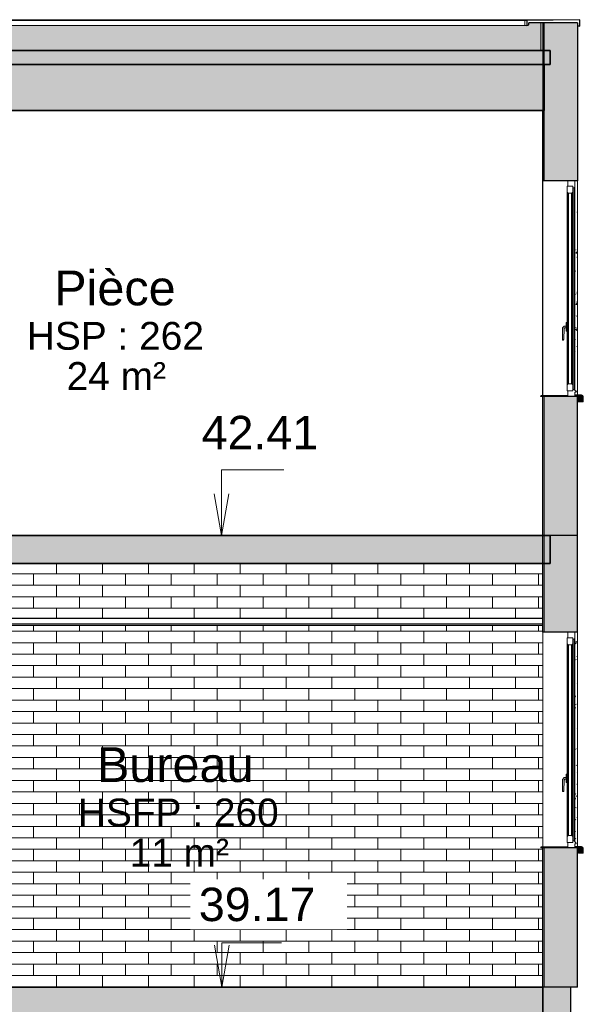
# Model space of a CAD drawing. Header units: millimetres. Extents: x -48837 to 98707, y -908 to 19261.
# Tile 122 of 143: x -911 to 3143, y 3998 to 11075. Entities that reach past the tile are written whole.
import ezdxf

# ---------------------------------------------------------------- set-up
doc = ezdxf.new("R2010")
doc.units = ezdxf.units.MM
for name, color, linetype, lineweight in [('A-AREA-IDEN', 2, 'Continuous', 9), ('A-CLNG', 13, 'Continuous', 9), ('A-FLOR', 192, 'Continuous', 9), ('A-FLOR-PATT', 8, 'Continuous', 35), ('A-GENM', 13, 'Continuous', 9), ('A-GLAZ', 151, 'Continuous', 9), ('A-GLAZ-SILL', 1, 'Continuous', 9), ('A-WALL', 113, 'Continuous', 9), ('A-WALL-PATT', 111, 'Continuous', 9), ('G-ANNO-DIMS', 111, 'Continuous', 9)]:
    doc.layers.add(name, color=color, linetype=linetype, lineweight=lineweight)
doc.styles.add('Arial', font='arial.ttf', dxfattribs={"height": 240})
doc.styles.add('Arial_1', font='arial.ttf', dxfattribs={"height": 200})
doc.styles.add('Arial_B', font='txt', dxfattribs={"height": 250})
pattern_1 = [(50, (-11046.42, 5000), (182.1839, -15.9384), [19.05, -209.55]), (355, (-11046.42, 5000), (-35.2424, 191.0566), [15.24, -167.64]), (100.451, (-11031.24, 4998.67), (146.9425, 175.1167), [16.19, -178.09]), (46.184, (-11046.42, 5050.8), (271.0796, -42.0426), [28.575, -314.325]), (96.636, (-11023.83, 5047.3), (237.4025, 247.427), [24.285, -267.135]), (351.184, (-11046.42, 5050.8), (237.4046, 247.425), [22.86, -251.46]), (21, (-11021.02, 5038.1), (151.6149, -102.2655), [19.05, -209.55]), (326, (-11021.02, 5038.1), (61.8024, 184.1877), [15.24, -167.64]), (71.451, (-11008.39, 5029.58), (213.417, 81.9214), [16.19, -178.09]), (37.5, (-11046.425, 5000), (3.08832, 84.55508), [3.353, -162.255, 3.353, -166.827, -168.275]), (37.5, (-11046.425, 5000), (3.08832, 84.55508), [-335.788, 3.353, -164.922]), (7.5, (-11046.425, 5000), (66.81944, 100.18075), [3.353, -93.675, 3.353, -158.445, -64.135]), (7.5, (-11046.425, 5000), (66.81944, 100.18075), [-258.826, 3.353, -60.782]), (327.5, (-11103.07, 5000), (135.5905, -5.7289), [3.353, -60.147, 3.353, -194.767, -262.89]), (327.5, (-11103.07, 5000), (135.5905, -5.7289), [-261.62, 3.353, -259.537]), (317.5, (-11128.47, 5000), (148.1289, 25.4268), [3.353, -79.197, 3.353, -128.219, -186.69]), (317.5, (-11128.47, 5000), (148.1289, 25.4268), [-214.122, 3.353, -183.337])]

# ---------------------------------------------------------------- blocks, each defined once
blk = doc.blocks.new('Fenêtre type 1 - 115 x 155 cm-V1-Coupe 1')
at = {"layer": 'A-GLAZ-SILL'}
for points in [[(3104.4, 8329.3), (3109, 8329.3), (3108.8, 8366.6), (3104.4, 8365.9), (3104.4, 8339.3)], [(3103.3, 8329.3), (3104.4, 8329.3), (3103.3, 8345.9)]]:
    blk.add_hatch(color=254, dxfattribs=at).paths.add_polyline_path(points)
for p, q in [((3101.6, 8366.7), (3104.4, 8366.5)), ((3103.3, 8366.5), (3101.6, 8366.6)), ((3103.3, 8366.5), (3103.3, 8329.3)), ((3104.4, 8366.5), (3104.4, 8329.3)), ((3104.4, 8329.3), (3109, 8329.3))]:
    blk.add_line(p, q, dxfattribs=at)
blk = doc.blocks.new('Fenêtre type 1 - 115 x 155 cm-V2-Coupe 1')
at = {"layer": 'A-GLAZ-SILL'}
for points in [[(3107.6, 5083.9), (3108.7, 5083.9), (3107.6, 5117)], [(3108.7, 5083.9), (3113.3, 5083.9), (3113.1, 5121.2), (3108.7, 5120.5), (3108.7, 5093.9)]]:
    blk.add_hatch(color=254, dxfattribs=at).paths.add_polyline_path(points)
for p, q in [((3107.6, 5121.1), (3101.4, 5121.4)), ((3101.5, 5121.5), (3108.7, 5121.1)), ((3107.6, 5121.1), (3107.6, 5083.9)), ((3108.7, 5121.1), (3108.7, 5083.9)), ((3108.7, 5083.9), (3113.3, 5083.9))]:
    blk.add_line(p, q, dxfattribs=at)
blk = doc.blocks.new('Fenêtre type 1 - 115 x 155 cm-V3-Coupe 1')
at = {"layer": 'A-GLAZ-SILL'}
h = blk.add_hatch(color=254, dxfattribs=at)
h.paths.add_polyline_path([(3131.2, 8329.3), (3131.2, 8329.6), (3122.3, 8340.1), (3121.6, 8339), (3129.1, 8331.4)])
h.paths.add_polyline_path([(3132.7, 8329.3), (3132.7, 8329.8), (3131.6, 8331.4), (3131.6, 8329.3)])
h.paths.add_polyline_path([(3116.2, 8329.3), (3116.2, 8366.5), (3128.5, 8365.2), (3132.7, 8362.4), (3131.2, 8366), (3128.3, 8367.2), (3127.9, 8365.9), (3110.1, 8365.9), (3110.1, 8329.3)])
blk.add_hatch(color=254, dxfattribs=at).paths.add_polyline_path([(3109, 8329.3), (3110.1, 8329.3), (3109, 8345.9)])
for p, q in [((3101.6, 8367), (3110.1, 8366.5)), ((3109, 8366.5), (3101.6, 8366.9)), ((3109, 8366.5), (3109, 8329.3)), ((3110.1, 8366.5), (3110.1, 8329.3)), ((3110.1, 8329.3), (3116.2, 8329.3)), ((3131.2, 8329.3), (3132.7, 8329.3))]:
    blk.add_line(p, q, dxfattribs=at)
blk = doc.blocks.new('Fenêtre type 1 - 115 x 155 cm-V4-Coupe 1')
at = {"layer": 'A-GLAZ-SILL'}
blk.add_hatch(color=254, dxfattribs=at).paths.add_polyline_path([(3113.3, 5083.9), (3114.4, 5083.9), (3113.3, 5117)])
h = blk.add_hatch(color=254, dxfattribs=at)
h.paths.add_polyline_path([(3131.6, 5083.9), (3122.3, 5094.7), (3121.9, 5093.2), (3131.2, 5083.9)])
h.paths.add_polyline_path([(3132.7, 5083.9), (3132.7, 5084.3), (3131.6, 5086), (3131.6, 5083.9)])
h.paths.add_polyline_path([(3116.2, 5083.9), (3116.2, 5121.1), (3128.5, 5119.8), (3132.7, 5117), (3131.2, 5120.5), (3128.3, 5121.7), (3127.9, 5120.5), (3114.4, 5120.5), (3114.4, 5083.9)])
for p, q in [((3101.5, 5121.8), (3114.4, 5121.1)), ((3113.3, 5121.1), (3101.5, 5121.7)), ((3113.3, 5121.1), (3113.3, 5083.9)), ((3114.4, 5121.1), (3114.4, 5083.9)), ((3114.4, 5083.9), (3116.2, 5083.9)), ((3131.2, 5083.9), (3132.7, 5083.9))]:
    blk.add_line(p, q, dxfattribs=at)
blk = doc.blocks.new('Fenêtre type 1 - 115 x 155 cm-V5-Coupe 1')
at = {"layer": 'A-GLAZ', "lineweight": 25}
h = blk.add_hatch(color=9, dxfattribs=at)
h.paths.add_polyline_path([(3031.2, 5126.9), (3031.6, 5126.9), (3031.2, 5126.9)])
h.paths.add_polyline_path([(3031.2, 6631.9), (3031.6, 6631.9), (3031.2, 6665.6)])
for points in [[(3026.3, 5204.8), (3033.4, 5211.9), (3033.4, 6581.9), (3026.3, 6588.7), (3026.3, 5211.9)], [(3066.3, 5205.1), (3066.3, 6588.7), (3059.2, 6581.9), (3059.5, 5211.9)], [(3076.3, 5171.9), (3076.3, 6621.9), (3066.6, 6621.9), (3066.6, 5171.9)], [(3081.3, 5167.2), (3081.3, 6626.6), (3076.3, 6621.9), (3076.6, 5171.9)], [(3026.3, 5646.9), (3026.3, 5651.9), (3018.3, 5651.9), (3018.3, 5646.9)], [(3026.3, 5596.9), (3026.3, 5646.9), (3018.3, 5646.9), (3018.3, 5596.9)], [(3026.3, 5591.9), (3026.3, 5596.9), (3018.3, 5596.9), (3018.3, 5591.9)], [(3001.4, 5526.9), (3001.5, 5530.4), (2992.3, 5530.4), (2992.3, 5526.9)], [(3036.3, 5211.9), (3036.6, 5211.9), (3036.3, 5225.5)]]:
    blk.add_hatch(color=9, dxfattribs=at).paths.add_polyline_path(points)
h = blk.add_hatch(color=9, dxfattribs=at)
h.paths.add_polyline_path([(3056.6, 5211.9), (3059.2, 5212.1), (3059.2, 6581.9), (3056.6, 6581.9), (3056.6, 5214.8)])
h.paths.add_polyline_path([(3033.4, 5211.9), (3036.3, 5211.9), (3036.3, 6581.9), (3033.4, 6581.8), (3033.4, 5211.9)])
h = blk.add_hatch(color=9, dxfattribs=at)
h.paths.add_polyline_path([(2992.3, 5614.4), (3004.3, 5609.4), (3010.8, 5615.9), (3018.3, 5615.9), (3018.3, 5627.9), (3005.8, 5627.9), (3003.4, 5625.5)])
h.paths.add_polyline_path([(3001.5, 5530.4), (3004.3, 5609.1), (2992.3, 5614.4), (2992.3, 5530.4)])
at = {"layer": 'A-GLAZ-SILL', "lineweight": 25}
for points in [[(3133.1, 5083.9), (3142.7, 5083.9), (3142.7, 5117), (3138.6, 5127.3), (3128.5, 5132), (3081.6, 5134.4), (3081.6, 5124.4), (3130.4, 5121.2), (3132.6, 5118.2), (3133.1, 5117), (3133.1, 5085)], [(3131.2, 5083.9), (3121.6, 5094.2), (3122.6, 5094.9), (3131.2, 5086.3), (3131.2, 5116.9), (3127.9, 5120.5), (3116.2, 5120.5), (3116.2, 5083.9), (3121.6, 5083.9)]]:
    blk.add_hatch(color=9, dxfattribs=at).paths.add_polyline_path(points)
at = {"layer": 'A-GLAZ'}
for p, q in [((3031.2, 6671.9), (3031.2, 6631.9)), ((3026.6, 6631.9), (3026.3, 6631.9)), ((3026.3, 6631.9), (3026.3, 6588.9)), ((3026.3, 5204.8), (3026.3, 6588.9)), ((3033.4, 6581.9), (3026.3, 6588.9)), ((3026.3, 6588.9), (3026.6, 6588.9)), ((3033.4, 5211.9), (3033.4, 6581.9)), ((3036.3, 5211.9), (3036.3, 6581.9)), ((3059.2, 5211.9), (3059.2, 6581.9)), ((3066.3, 6588.9), (3066.3, 5204.8)), ((3076.3, 5171.9), (3076.3, 6621.9)), ((3081.3, 6626.6), (3081.3, 5167.2)), ((3005.8, 5627.9), (2992.3, 5614.4)), ((2992.3, 5614.4), (2992.3, 5530.4)), ((3001.5, 5530.4), (3004.3, 5609.1)), ((3004.3, 5609.4), (3010.8, 5615.9)), ((3004.3, 5609.4), (3004.3, 5609.1)), ((3004.3, 5609.1), (3004.3, 5609.4)), ((3005.8, 5627.9), (3018.3, 5627.9)), ((3010.8, 5615.9), (3018.3, 5615.9)), ((3018.3, 5646.9), (3018.3, 5651.9)), ((3026.3, 5651.9), (3018.3, 5651.9)), ((3018.3, 5596.9), (3018.3, 5646.9)), ((3026.3, 5646.9), (3018.3, 5646.9)), ((3018.3, 5591.9), (3018.3, 5596.9)), ((3026.3, 5596.9), (3018.3, 5596.9)), ((3026.3, 5591.9), (3018.3, 5591.9)), ((3026.3, 5651.9), (3026.3, 5646.9)), ((3026.3, 5596.9), (3026.3, 5591.9)), ((2992.3, 5530.4), (3001.5, 5530.4)), ((2992.3, 5526.9), (2992.3, 5530.4)), ((3001.4, 5526.9), (2992.3, 5526.9)), ((3001.5, 5530.4), (3001.4, 5526.9)), ((3033.4, 5211.9), (3026.3, 5204.8)), ((3026.3, 5204.8), (3026.3, 5161.9)), ((3026.6, 5204.8), (3026.3, 5204.8)), ((2836.6, 5125.9), (2836.2, 5125.9)), ((2836.2, 5122.9), (2836.6, 5122.9)), ((2837.2, 5126.9), (2837.6, 5126.9)), ((2837.6, 5121.9), (2837.2, 5121.9)), ((3026.6, 5161.9), (3026.3, 5161.9)), ((3031.2, 5161.9), (3031.2, 5126.9))]:
    blk.add_line(p, q, dxfattribs=at)
at = {"layer": 'A-GLAZ', "lineweight": 18}
for p, q in [((3031.6, 6631.9), (3031.6, 6671.9)), ((3081.6, 6671.9), (3031.6, 6671.9)), ((3081.6, 6671.9), (3081.6, 6626.9)), ((3026.6, 6631.9), (3026.6, 6588.9)), ((3026.6, 6631.9), (3066.6, 6631.9)), ((3026.6, 6588.9), (3033.6, 6581.9)), ((3031.6, 6631.9), (3066.6, 6631.9)), ((3059.5, 6581.9), (3033.6, 6581.9)), ((3036.6, 5211.9), (3036.6, 6581.9)), ((3056.6, 6581.9), (3036.6, 6581.9)), ((3056.6, 6581.9), (3056.6, 5211.9)), ((3066.6, 6588.9), (3059.5, 6581.9)), ((3066.6, 6588.9), (3066.6, 6631.9)), ((3066.6, 6621.9), (3066.6, 6631.9)), ((3066.6, 6621.9), (3076.6, 6621.9)), ((3076.6, 6621.9), (3081.6, 6626.9)), ((3026.6, 5204.8), (3033.6, 5211.9)), ((3026.6, 5161.9), (3026.6, 5204.8)), ((3059.5, 5211.9), (3033.6, 5211.9)), ((3036.6, 5211.9), (3056.6, 5211.9)), ((3066.6, 5204.8), (3059.5, 5211.9)), ((3066.6, 5161.9), (3066.6, 5204.8)), ((3066.6, 5161.9), (3066.6, 5171.9)), ((3076.6, 5171.9), (3066.6, 5171.9)), ((3091.6, 5156.9), (3076.6, 5171.9)), ((3066.6, 5161.9), (3026.6, 5161.9)), ((3031.6, 5121.9), (3031.6, 5161.9)), ((3031.6, 5161.9), (3066.6, 5161.9)), ((3031.6, 5121.9), (3081.6, 5121.9)), ((3081.6, 5151.9), (3081.6, 5121.9)), ((3081.6, 5151.9), (3091.6, 5151.9)), ((3091.6, 5151.9), (3091.6, 5156.9))]:
    blk.add_line(p, q, dxfattribs=at)
at = {"layer": 'A-GLAZ', "lineweight": 25}
for p, q in [((2837.6, 5126.9), (2836.6, 5125.9)), ((2836.6, 5125.9), (2836.6, 5122.9)), ((2837.6, 5121.9), (2836.6, 5122.9)), ((3031.6, 5126.9), (2837.6, 5126.9)), ((3031.6, 5121.9), (2837.6, 5121.9)), ((3031.6, 5126.9), (3031.6, 5121.9))]:
    blk.add_line(p, q, dxfattribs=at)
at = {"layer": 'A-GLAZ-SILL'}
for p, q in [((3128.5, 5132), (3081.6, 5134.4)), ((3116.2, 5121.1), (3116.2, 5083.9)), ((3131.2, 5116.9), (3131.2, 5086.3)), ((3142.7, 5083.9), (3142.7, 5117)), ((3131.2, 5083.9), (3116.2, 5083.9)), ((3121.2, 5093.9), (3131.2, 5083.9)), ((3121.6, 5093.9), (3121.2, 5093.9)), ((3131.6, 5083.9), (3131.2, 5083.9)), ((3142.7, 5083.9), (3132.7, 5083.9))]:
    blk.add_line(p, q, dxfattribs=at)
at = {"layer": 'A-GLAZ-SILL', "lineweight": 18}
for p, q in [((3081.6, 5122.9), (3081.6, 5124.4)), ((3081.6, 5124.4), (3128.3, 5122)), ((3081.6, 5122.9), (3128.2, 5120.5)), ((3131.6, 5086), (3131.6, 5116.9)), ((3133.1, 5117), (3133.1, 5083.9)), ((3121.6, 5093.9), (3122.6, 5094.9)), ((3131.6, 5083.9), (3121.6, 5093.9)), ((3122.6, 5094.9), (3131.6, 5086)), ((3133.1, 5083.9), (3131.6, 5083.9))]:
    blk.add_line(p, q, dxfattribs=at)
for centre, radius in [((3128, 5116.9), 3.54), ((3128.1, 5117), 5)]:
    blk.add_arc(centre, radius, 0.00001, 87.00002, dxfattribs=at)
at = {"layer": 'A-GLAZ-SILL'}
for centre, major_axis, end_param in [((3127.7, 5116.9), (0, 3.54), 6.230825), ((3127.7, 5117), (0, 15), 6.230825), ((3127.7, 5117), (0, 5), 5.977753)]:
    blk.add_ellipse(centre, major_axis=major_axis, ratio=1, start_param=4.712389, end_param=end_param, dxfattribs=at)
blk = doc.blocks.new('Fenêtre type 1 - 115 x 155 cm-V6-Coupe 1')
at = {"layer": 'A-GLAZ', "lineweight": 25}
for points in [[(3076.3, 8417.3), (3076.3, 9867.3), (3066.6, 9867.3), (3066.6, 8417.3), (3071.8, 8417.3)], [(3081.3, 8412.6), (3081.3, 9872), (3076.3, 9866), (3076.6, 8417.3)], [(3026.3, 8450.2), (3033.4, 8457.3), (3033.4, 9827.3), (3026.3, 9834.1), (3026.3, 8450.5)], [(3033.4, 9827.3), (3033.4, 9827.6), (3031.3, 9829.4)], [(3066.3, 8450.5), (3066.3, 9834.1), (3059.2, 9827.3), (3059.5, 8457.3)], [(3026.3, 8892.3), (3026.3, 8897.3), (3018.3, 8897.3), (3018.3, 8892.3)], [(3026.3, 8842.3), (3026.3, 8892.3), (3018.3, 8892.3), (3018.3, 8842.3)], [(3001.4, 8772.3), (3001.5, 8775.8), (2992.3, 8775.8), (2992.3, 8772.3)], [(3026.3, 8837.3), (3026.3, 8842.3), (3018.3, 8842.3), (3018.3, 8837.3)], [(3036.3, 8457.3), (3036.6, 8457.3), (3036.3, 8480.5)], [(3031.2, 8372.3), (3031.6, 8372.3), (3031.2, 8407.3)]]:
    blk.add_hatch(color=9, dxfattribs=at).paths.add_polyline_path(points)
h = blk.add_hatch(color=9, dxfattribs=at)
h.paths.add_polyline_path([(3056.6, 8457.3), (3059.2, 8457.6), (3059.2, 9827.3), (3056.6, 9827.3), (3056.6, 8460.2)])
h.paths.add_polyline_path([(3033.4, 8457.3), (3036.3, 8457.3), (3036.3, 9827.3), (3033.4, 9827.3), (3033.4, 8457.4)])
h = blk.add_hatch(color=9, dxfattribs=at)
h.paths.add_polyline_path([(2992.3, 8859.8), (3004.3, 8854.8), (3010.8, 8861.3), (3018.3, 8861.3), (3018.3, 8873.3), (3005.8, 8873.3)])
h.paths.add_polyline_path([(3001.5, 8775.8), (3004.3, 8854.5), (2992.3, 8859.8), (2992.3, 8775.8)])
at = {"layer": 'A-GLAZ-SILL', "lineweight": 25}
for points in [[(3133.1, 8329.3), (3142.7, 8329.3), (3142.7, 8362.4), (3138.6, 8372.7), (3128.5, 8377.4), (3081.6, 8379.9), (3081.6, 8369.9), (3130.4, 8366.7), (3132.6, 8363.7), (3133.1, 8362.4), (3133.1, 8330.4)], [(3131.2, 8329.3), (3121.6, 8339.6), (3122.6, 8340.4), (3131.2, 8331.8), (3131.2, 8362.4), (3127.9, 8365.9), (3116.2, 8365.9), (3116.2, 8329.3), (3121.6, 8329.3)]]:
    blk.add_hatch(color=9, dxfattribs=at).paths.add_polyline_path(points)
at = {"layer": 'A-GLAZ'}
for p, q in [((3031.2, 9917.3), (3031.2, 9877.3)), ((3026.6, 9877.3), (3026.3, 9877.3)), ((3026.3, 9877.3), (3026.3, 9834.4)), ((3076.3, 8417.3), (3076.3, 9867.3)), ((3081.3, 9872), (3081.3, 8412.6)), ((3026.3, 8450.2), (3026.3, 9834.4)), ((3033.4, 9827.3), (3026.3, 9834.4)), ((3026.3, 9834.4), (3026.6, 9834.4)), ((3033.4, 8457.3), (3033.4, 9827.3)), ((3036.3, 8457.3), (3036.3, 9827.3)), ((3059.2, 8457.3), (3059.2, 9827.3)), ((3066.3, 9834.4), (3066.3, 8450.2)), ((3005.8, 8873.3), (2992.3, 8859.8)), ((2992.3, 8859.8), (2992.3, 8775.8)), ((3001.5, 8775.8), (3004.3, 8854.5)), ((3004.3, 8854.8), (3010.8, 8861.3)), ((3004.3, 8854.8), (3004.3, 8854.5)), ((3004.3, 8854.5), (3004.3, 8854.8)), ((3005.8, 8873.3), (3018.3, 8873.3)), ((3010.8, 8861.3), (3018.3, 8861.3)), ((3018.3, 8892.3), (3018.3, 8897.3)), ((3026.3, 8897.3), (3018.3, 8897.3)), ((3018.3, 8842.3), (3018.3, 8892.3)), ((3026.3, 8892.3), (3018.3, 8892.3)), ((3026.3, 8897.3), (3026.3, 8892.3)), ((2992.3, 8775.8), (3001.5, 8775.8)), ((2992.3, 8772.3), (2992.3, 8775.8)), ((3001.5, 8775.8), (3001.4, 8772.3)), ((3018.3, 8837.3), (3018.3, 8842.3)), ((3026.3, 8842.3), (3018.3, 8842.3)), ((3026.3, 8837.3), (3018.3, 8837.3)), ((3026.3, 8842.3), (3026.3, 8837.3)), ((3001.4, 8772.3), (2992.3, 8772.3)), ((3033.4, 8457.3), (3026.3, 8450.2)), ((3026.3, 8450.2), (3026.3, 8407.3)), ((3026.6, 8450.2), (3026.3, 8450.2)), ((2837.2, 8372.3), (2836.2, 8371.3)), ((2836.2, 8371.3), (2836.2, 8368.3)), ((2836.6, 8371.3), (2836.2, 8371.3)), ((2836.2, 8371.3), (2837.7, 8371.3)), ((2836.2, 8368.3), (2837.2, 8367.3)), ((2836.2, 8368.3), (2836.6, 8368.3)), ((2837.7, 8368.3), (2836.2, 8368.3)), ((2837.3, 8372.3), (2837.2, 8372.3)), ((2837.2, 8372.3), (2837.6, 8372.3)), ((2837.6, 8367.3), (2837.2, 8367.3)), ((2837.2, 8367.3), (2837.3, 8367.3)), ((3026.6, 8407.3), (3026.3, 8407.3)), ((3031.2, 8407.3), (3031.2, 8372.3))]:
    blk.add_line(p, q, dxfattribs=at)
at = {"layer": 'A-GLAZ', "lineweight": 18}
for p, q in [((3031.6, 9877.3), (3031.6, 9917.3)), ((3081.6, 9917.3), (3031.6, 9917.3)), ((3081.6, 9917.3), (3081.6, 9872.3)), ((3026.6, 9877.3), (3026.6, 9834.4)), ((3026.6, 9877.3), (3066.6, 9877.3)), ((3031.6, 9877.3), (3066.6, 9877.3)), ((3066.6, 9834.4), (3066.6, 9877.3)), ((3066.6, 9867.3), (3066.6, 9877.3)), ((3066.6, 9867.3), (3076.6, 9867.3)), ((3076.6, 9867.3), (3081.6, 9872.3)), ((3026.6, 9834.4), (3033.6, 9827.3)), ((3059.5, 9827.3), (3033.6, 9827.3)), ((3036.6, 8457.3), (3036.6, 9827.3)), ((3056.6, 9827.3), (3036.6, 9827.3)), ((3056.6, 9827.3), (3056.6, 8457.3)), ((3066.6, 9834.4), (3059.5, 9827.3)), ((3026.6, 8450.2), (3033.6, 8457.3)), ((3026.6, 8407.3), (3026.6, 8450.2)), ((3059.5, 8457.3), (3033.6, 8457.3)), ((3036.6, 8457.3), (3056.6, 8457.3)), ((3066.6, 8450.2), (3059.5, 8457.3)), ((3066.6, 8407.3), (3066.6, 8450.2)), ((3066.6, 8407.3), (3026.6, 8407.3)), ((3031.6, 8367.3), (3031.6, 8407.3)), ((3031.6, 8407.3), (3066.6, 8407.3)), ((3031.6, 8367.3), (3081.6, 8367.3)), ((3066.6, 8407.3), (3066.6, 8417.3)), ((3076.6, 8417.3), (3066.6, 8417.3)), ((3091.6, 8402.3), (3076.6, 8417.3)), ((3081.6, 8397.3), (3081.6, 8367.3)), ((3081.6, 8397.3), (3091.6, 8397.3)), ((3091.6, 8397.3), (3091.6, 8402.3))]:
    blk.add_line(p, q, dxfattribs=at)
at = {"layer": 'A-GLAZ', "lineweight": 25}
for p, q in [((2837.6, 8372.3), (2836.6, 8371.3)), ((2836.6, 8371.3), (2836.6, 8368.3)), ((2837.6, 8367.3), (2836.6, 8368.3)), ((3031.6, 8372.3), (2837.6, 8372.3)), ((3031.6, 8367.3), (2837.6, 8367.3)), ((3031.6, 8372.3), (3031.6, 8367.3))]:
    blk.add_line(p, q, dxfattribs=at)
at = {"layer": 'A-GLAZ-SILL'}
for p, q in [((3128.5, 8377.4), (3081.6, 8379.9)), ((3116.2, 8366.5), (3116.2, 8329.3)), ((3131.2, 8362.4), (3131.2, 8331.7)), ((3142.7, 8329.3), (3142.7, 8362.4)), ((3131.2, 8329.3), (3116.2, 8329.3)), ((3121.2, 8339.3), (3131.2, 8329.3)), ((3121.6, 8339.3), (3121.2, 8339.3)), ((3131.6, 8329.3), (3131.2, 8329.3)), ((3142.7, 8329.3), (3132.7, 8329.3))]:
    blk.add_line(p, q, dxfattribs=at)
at = {"layer": 'A-GLAZ-SILL', "lineweight": 18}
for p, q in [((3081.6, 8368.4), (3081.6, 8369.9)), ((3081.6, 8369.9), (3128.3, 8367.4)), ((3081.6, 8368.4), (3128.2, 8365.9)), ((3131.6, 8331.4), (3131.6, 8362.4)), ((3133.1, 8362.4), (3133.1, 8329.3)), ((3121.6, 8339.3), (3122.6, 8340.4)), ((3131.6, 8329.3), (3121.6, 8339.3)), ((3122.6, 8340.4), (3131.6, 8331.4)), ((3133.1, 8329.3), (3131.6, 8329.3))]:
    blk.add_line(p, q, dxfattribs=at)
for centre, radius in [((3128, 8362.4), 3.54), ((3128.1, 8362.4), 5)]:
    blk.add_arc(centre, radius, 0.00001, 87.00002, dxfattribs=at)
at = {"layer": 'A-GLAZ-SILL'}
for major_axis, end_param in [((0, 3.54), 6.230825), ((0, 15), 6.230825), ((0, 5), 5.977753)]:
    blk.add_ellipse((3127.7, 8362.4), major_axis=major_axis, ratio=1, start_param=4.712389, end_param=end_param, dxfattribs=at)
blk = doc.blocks.new('accortère2 - accortère-1436305-Coupe 1')
at = {"layer": 'A-GENM'}
for p, q in [((-4316.1, 11075), (3102.1, 11075)), ((-4316.1, 11068.4), (2722.5, 11068.4)), ((3102.1, 11075), (2722.5, 11068.4)), ((2722.5, 11068.4), (2722.5, 11033.3)), ((2722.5, 11068.4), (2736.6, 11068.4)), ((3102.1, 11075), (3116.6, 11075)), ((-4316.1, 11033.3), (2722.5, 11033.3)), ((2722.5, 11033.3), (2736.6, 11033.3)), ((3102.1, 11027.4), (3116.6, 11027.4))]:
    blk.add_line(p, q, dxfattribs=at)
at = {"layer": 'A-GENM', "lineweight": 25}
for p, q in [((3116.6, 11075), (2736.6, 11068.4)), ((2736.6, 11068.4), (2736.6, 11033.3)), ((2751.6, 11038.8), (2751.6, 11053.2)), ((3101.6, 11053.2), (2751.6, 11053.2)), ((3101.6, 11053.2), (3101.6, 11032.9)), ((3116.6, 11027.4), (3116.6, 11075)), ((2736.6, 11033.3), (2751.6, 11038.8)), ((3101.6, 11032.9), (3116.6, 11027.4))]:
    blk.add_line(p, q, dxfattribs=at)

msp = doc.modelspace()

# ---------------------------------------------------------------- hatches: boundary and pattern name
at = {"layer": 'A-FLOR'}
msp.add_hatch(color=7, dxfattribs=at).paths.add_polyline_path([(-2968.059, 10753.308), (2905.094, 10753.308), (2905.094, 10853.308), (-4352.285, 10853.308), (-4352.285, 10753.308), (-3413.391, 10753.308)])
at = {"layer": 'A-FLOR-PATT'}
for points in [[(-4356.085, 10423.308), (2861.552, 10423.308), (2861.552, 10753.308), (-4356.085, 10753.308)], [(-2968.059, 7167.308), (2905.094, 7167.308), (2905.094, 7367.308), (-4976.821, 7367.308), (-4976.821, 7167.308), (-3190.725, 7167.308)], [(-950.498, 3871.873), (-285.498, 3871.873), (-285.498, 3873.308), (-150.498, 3873.308), (-150.498, 3871.873), (514.503, 3871.873), (514.503, 3873.308), (649.503, 3873.308), (649.503, 3871.873), (1314.503, 3871.873), (1314.503, 3873.308), (1449.503, 3873.308), (1449.503, 3871.873), (2114.503, 3871.873), (2114.503, 3873.308), (2851.552, 3873.308), (2851.552, 4121.873), (-4976.821, 4121.873), (-4976.821, 3871.873), (-3619.909, 3871.873), (-3619.909, 3873.308), (-3350.499, 3873.308), (-3350.499, 3871.873), (-2685.499, 3871.873), (-2685.499, 3873.308), (-2550.499, 3873.308), (-2550.499, 3871.873), (-1885.499, 3871.873), (-1885.499, 3873.308), (-1750.498, 3873.308), (-1750.498, 3871.873), (-1085.498, 3871.873), (-1085.498, 3873.308), (-950.498, 3873.308)]]:
    msp.add_hatch(color=7, dxfattribs=at).paths.add_polyline_path(points)
at = {"layer": 'A-WALL'}
h = msp.add_hatch(color=7, dxfattribs=at)
h.paths.add_polyline_path([(2861.552, 7367.308), (2861.552, 8367.308), (2851.552, 8367.308), (2851.552, 7367.308)])
h.paths.add_polyline_path([(2851.552, 9917.308), (2861.552, 9917.308), (2861.552, 11053.308), (2851.552, 11053.308), (2851.552, 9946.06)])
h = msp.add_hatch(color=7, dxfattribs=at)
h.paths.add_polyline_path([(2851.552, 4121.873), (2861.552, 4121.873), (2861.552, 5121.873), (2851.552, 5121.873), (2851.552, 4185.323)])
h.paths.add_polyline_path([(2861.552, 6671.873), (2861.552, 7367.308), (2851.552, 7367.308), (2851.552, 6671.873)])
msp.add_hatch(color=7, dxfattribs=at).paths.add_polyline_path([(3051.552, 3718.308), (3051.552, 4121.873), (2851.552, 4121.873), (2851.552, 3718.308)])
at = {"layer": 'A-WALL-PATT'}
h = msp.add_hatch(color=256, dxfattribs=at)
h.paths.add_polyline_path([(-23898.668, 7367.308), (-20109.647, 7367.308), (-20109.647, 10123.308), (-25356.482, 10123.308), (-25356.482, 7367.308)])
h.paths.add_polyline_path([(-18727.258, 7367.308), (-17204.104, 7367.308), (-17204.104, 9665.382), (-18736.661, 9665.382), (-18736.661, 9417.308), (-18727.258, 9417.308), (-18727.258, 7385.733)])
h.paths.add_polyline_path([(-21999.206, 8367.308), (-23159.192, 8368.311), (-23159.191, 8372.308), (-23149.206, 8372.308), (-23149.206, 9917.308), (-21999.206, 9917.308), (-21999.206, 8372.308), (-21989.192, 8371.305), (-21989.193, 8367.308)])
h.paths.add_polyline_path([(-21659.193, 8367.308), (-21659.192, 8372.308), (-21649.206, 8372.308), (-21649.206, 9917.308), (-20499.207, 9917.308), (-20499.207, 8372.308), (-20489.193, 8371.305), (-20489.193, 8367.308), (-21649.206, 8367.308)])
h.paths.add_polyline_path([(2736.552, 10853.308), (2837.345, 10853.308), (2837.345, 11053.243), (2751.552, 11053.243), (2751.552, 11038.768), (2736.552, 11033.308), (-4316.085, 11033.308), (-4316.085, 10998.543), (-4276.085, 10998.543), (-4276.085, 10948.543), (-4316.085, 10948.543), (-4316.085, 10853.308), (2722.455, 10853.308)])
h.paths.add_polyline_path([(-20448.291, 10853.308), (-20448.291, 11033.308), (-21193.223, 11033.308), (-21193.223, 10937.532), (-21524.854, 10937.532), (-21524.854, 11033.308), (-21584.143, 11033.308), (-21584.143, 10937.198), (-21058.877, 10937.198), (-21058.877, 10853.308)])
h.paths.add_polyline_path([(-19445.347, 10853.308), (-19091.831, 10853.308), (-19091.831, 11033.308), (-20151.772, 11033.308), (-20151.772, 10853.308), (-19993.839, 10853.308)])
h.paths.add_polyline_path([(-23898.668, 10853.308), (-23303.016, 10853.308), (-23303.016, 11033.308), (-25178.353, 11033.308), (-25178.353, 10853.308), (-24789.332, 10853.308)])
h.paths.add_polyline_path([(-25338.592, 10853.308), (-25338.592, 11033.308), (-25488.99, 11033.308), (-25504.004, 11038.768), (-25504.004, 11053.243), (-25586.588, 11053.124), (-25586.588, 10853.308)])
h.paths.add_polyline_path([(-23006.497, 10853.308), (-21880.662, 10853.308), (-21880.662, 11033.308), (-23006.497, 11033.308), (-23006.497, 10906.183)])
h.paths.add_polyline_path([(-6511.97, 10853.308), (-6511.97, 11023.308), (-6519.477, 11023.308), (-6519.477, 11033.308), (-7608.237, 11033.308), (-7608.237, 10998.543), (-7568.199, 10998.543), (-7568.199, 10948.543), (-7608.237, 10948.543), (-7608.237, 10853.308), (-6636.47, 10853.308)])
h.paths.add_polyline_path([(-5361.712, 10853.308), (-5361.712, 10948.543), (-5401.75, 10948.543), (-5400.673, 10998.543), (-5361.712, 10998.543), (-5361.712, 11033.308), (-5853.553, 11033.308), (-5853.553, 11023.308), (-5861.06, 11023.308), (-5861.06, 10853.308), (-5640.051, 10853.308)])
h.paths.add_polyline_path([(-18554.683, 10853.308), (-17969.744, 10853.308), (-17969.744, 11023.308), (-17977.251, 11023.308), (-17977.251, 11033.308), (-18795.312, 11033.308), (-18795.312, 10853.308)])
h.paths.add_polyline_path([(-16768.595, 10853.308), (-16636.893, 10853.308), (-16636.893, 11033.308), (-16761.088, 11033.308), (-16761.088, 11023.308), (-16768.595, 11023.308), (-16768.595, 10906.183)])
h.paths.add_polyline_path([(-9041.76, 10853.308), (-9004.973, 10853.308), (-9004.973, 10948.543), (-9041.76, 10948.543), (-9041.76, 10878.67)])
h.paths.add_polyline_path([(-9004.973, 10998.543), (-9004.973, 11033.308), (-9041.76, 11033.308), (-9041.76, 10998.543)])
h = msp.add_hatch(color=256, dxfattribs=at)
h.paths.add_polyline_path([(2848.246, 7367.308), (2851.552, 7367.308), (2851.22, 8367.308), (2848.246, 8367.308), (2848.248, 7385.733)])
h.paths.add_polyline_path([(2848.348, 8372.308), (2849.455, 8372.308), (2851.22, 8372.308), (2850.386, 10423.308), (2848.246, 10423.308), (2848.246, 8372.308)])
h.paths.add_polyline_path([(2850.229, 10853.308), (2851.552, 10853.308), (2851.552, 11053.243), (2837.345, 11053.243), (2838.464, 10853.308), (2838.523, 10853.308)])
h = msp.add_hatch(color=7, dxfattribs=at)
h.paths.add_polyline_path([(2861.552, 7367.308), (3101.552, 7367.308), (3101.552, 8367.308), (2861.552, 8367.308), (2861.552, 7385.733)])
h.paths.add_polyline_path([(2861.552, 9917.308), (3101.552, 9917.308), (3101.552, 11053.308), (2861.552, 11053.308), (2861.552, 9946.06)])
h = msp.add_hatch(dxfattribs=at)
h.set_pattern_fill('FP_8', color=256, style=0, pattern_type=2)
h.set_pattern_definition(pattern_1)
h.paths.add_polyline_path([(3101.22, 8378.824), (3101.22, 9917.308), (3081.552, 9917.308), (3081.552, 8412.308), (3091.552, 8402.308), (3091.552, 8397.308), (3081.552, 8397.308), (3081.552, 8379.855), (3099.594, 8378.909)])
h = msp.add_hatch(dxfattribs=at)
h.set_pattern_fill('FP_8', color=256, style=0, pattern_type=2)
h.set_pattern_definition(pattern_1)
h.paths.add_polyline_path([(3101.22, 8378.824), (3101.22, 9917.308), (3081.552, 9917.308), (3081.552, 8412.308), (3091.552, 8402.308), (3091.552, 8397.308), (3081.552, 8397.308), (3081.552, 8379.855), (3099.594, 8378.909)])
h = msp.add_hatch(color=7, dxfattribs=at)
h.paths.add_polyline_path([(3043.925, 4121.873), (3101.552, 4121.873), (3101.552, 5121.873), (2861.552, 5121.873), (2861.552, 4121.873), (2932.592, 4121.873)])
h.paths.add_polyline_path([(2932.592, 6671.873), (3101.552, 6671.873), (3101.552, 7367.308), (2861.552, 7367.308), (2861.552, 6671.873)])
h = msp.add_hatch(dxfattribs=at)
h.set_pattern_fill('FP_9', color=256, style=0, pattern_type=2)
h.set_pattern_definition([(0, (-3945.23, 4121.87), (0, 82.5), []), (90, (-3945.23, 4121.87), (-165, 82.5), [82.5, -82.5])])
h.paths.add_polyline_path([(-3945.233, 4121.873), (-2314.639, 4121.873), (-2314.313, 6206.873), (-2306.639, 6206.873), (-2306.639, 6721.873), (-3739.909, 6721.873), (-3739.909, 6221.873), (-3940.233, 6221.873), (-3940.233, 7167.308), (-3945.233, 7167.308), (-3945.233, 4185.323)])
h.paths.add_polyline_path([(817.264, 4121.873), (2851.221, 4121.873), (2851.221, 5121.873), (2837.555, 5121.873), (2837.555, 5126.873), (2851.221, 5126.873), (2851.221, 6721.873), (-2236.313, 6721.873), (-2236.313, 6206.873), (-2228.313, 6206.873), (-2228.313, 6146.873), (-2236.639, 6146.873), (-2236.639, 4121.873), (594.598, 4121.873)])
h.paths.add_polyline_path([(-3739.909, 6771.873), (-2306.639, 6771.873), (-2306.639, 7167.308), (-3739.909, 7167.308), (-3739.909, 7045.708)])
h.paths.add_polyline_path([(1039.93, 6771.873), (2851.221, 6771.873), (2851.221, 7167.308), (-2236.313, 7167.28), (-2236.313, 6771.873), (-741.398, 6771.873)])
h = msp.add_hatch(color=256, dxfattribs=at)
h.paths.add_polyline_path([(2851.221, 6671.873), (2851.552, 6671.873), (2851.221, 6673.549)])
h.paths.add_polyline_path([(2851.221, 6771.873), (2851.552, 6771.873), (2851.221, 6905.671)])
h = msp.add_hatch(dxfattribs=at)
h.set_pattern_fill('FP_8', color=256, style=0, pattern_type=2)
h.set_pattern_definition(pattern_1)
h.paths.add_polyline_path([(3101.22, 5133.389), (3101.22, 6671.873), (3081.552, 6671.873), (3081.552, 5166.873), (3091.552, 5156.873), (3091.552, 5151.873), (3081.552, 5151.873), (3081.552, 5134.419), (3099.594, 5133.474)])
h = msp.add_hatch(dxfattribs=at)
h.set_pattern_fill('FP_8', color=256, style=0, pattern_type=2)
h.set_pattern_definition(pattern_1)
h.paths.add_polyline_path([(3101.22, 5133.389), (3101.22, 6671.873), (3081.552, 6671.873), (3081.552, 5166.873), (3091.552, 5156.873), (3091.552, 5151.873), (3081.552, 5151.873), (3081.552, 5134.419), (3099.594, 5133.474)])

# ---------------------------------------------------------------- linework, layer by layer
at = {"layer": 'A-CLNG', "lineweight": 25}
for p, q in [((2851.552, 6771.873), (-3739.909, 6771.873)), ((-3739.909, 6721.873), (2851.552, 6721.873))]:
    msp.add_line(p, q, dxfattribs=at)
at = {"layer": 'A-CLNG'}
msp.add_line((2851.552, 6731.873), (-3739.909, 6731.873), dxfattribs=at)
at = {"layer": 'A-FLOR', "lineweight": 35}
for p, q in [((2905.094, 10853.308), (-4352.285, 10853.308)), ((2905.094, 10753.308), (2905.094, 10853.308)), ((2905.094, 10753.308), (-4356.085, 10753.308)), ((2861.552, 10423.308), (2861.552, 10753.308)), ((2861.552, 10423.308), (-3142.262, 10423.308)), ((-25611.588, 7367.308), (2905.094, 7367.308)), ((2905.094, 7167.308), (2905.094, 7367.308)), ((2905.094, 7167.308), (-2236.313, 7167.308)), ((-25836.588, 4121.873), (2851.552, 4121.873)), ((2851.552, 4121.873), (2851.552, 3873.308))]:
    msp.add_line(p, q, dxfattribs=at)
at = {"layer": 'A-WALL'}
for p, q in [((2837.345, 11053.243), (2837.345, 10853.308)), ((2861.552, 9917.308), (2861.552, 11053.308)), ((2848.246, 8372.308), (2848.246, 10423.308)), ((2848.348, 8372.308), (2848.348, 9917.308)), ((2848.348, 9917.308), (2849.449, 9917.308)), ((2849.449, 9917.308), (2849.449, 8372.308)), ((2851.22, 8372.308), (2851.22, 9917.308)), ((2851.22, 9917.308), (2851.552, 9917.308)), ((3031.22, 9877.308), (3031.22, 9917.308)), ((3101.22, 9917.308), (3101.22, 8378.824)), ((2848.246, 7367.308), (2848.246, 8367.308)), ((2861.552, 6671.873), (2861.552, 8367.308)), ((3031.22, 8372.308), (3031.22, 8407.308)), ((2851.221, 6771.873), (2851.221, 7167.308)), ((2851.22, 6671.873), (2851.552, 6671.873)), ((2851.221, 5126.873), (2851.221, 6721.873)), ((3031.22, 6631.873), (3031.22, 6671.873)), ((3101.22, 6671.873), (3101.22, 5133.389)), ((2851.221, 4121.873), (2851.221, 5121.873)), ((2861.552, 4121.873), (2861.552, 5121.873)), ((3031.22, 5126.873), (3031.22, 5161.873))]:
    msp.add_line(p, q, dxfattribs=at)
at = {"layer": 'A-WALL', "lineweight": 25}
for p, q in [((2851.552, 11053.308), (2851.552, 9917.308)), ((3101.552, 11053.308), (2851.552, 11053.308)), ((3101.552, 11053.308), (3101.552, 9917.308)), ((3101.552, 9917.308), (2851.552, 9917.308)), ((2851.552, 6671.873), (2851.552, 8367.308)), ((3101.552, 8367.308), (2851.552, 8367.308)), ((3101.552, 6671.873), (3101.552, 8367.308)), ((3101.552, 7367.308), (2905.094, 7367.308)), ((3101.552, 6671.873), (2851.552, 6671.873)), ((2851.552, 4121.873), (2851.552, 5121.873)), ((3101.552, 5121.873), (2851.552, 5121.873)), ((3101.552, 4121.873), (3101.552, 5121.873)), ((3101.552, 4121.873), (2851.552, 4121.873)), ((2851.552, 3718.308), (2851.552, 4121.873)), ((3051.552, 4121.873), (3051.552, 3718.308))]:
    msp.add_line(p, q, dxfattribs=at)
at = {"layer": 'G-ANNO-DIMS'}
for p, q in [((541.124, 7838.668), (990.162, 7838.668)), ((541.124, 7367.308), (541.124, 7838.668)), ((541.124, 7367.308), (488.225, 7667.308)), ((541.124, 7367.308), (594.022, 7667.308)), ((542.748, 4121.873), (489.85, 4421.873)), ((542.748, 4440.518), (972.829, 4440.518)), ((542.748, 4121.873), (542.748, 4440.518)), ((542.748, 4121.873), (595.646, 4421.873))]:
    msp.add_line(p, q, dxfattribs=at)

# ---------------------------------------------------------------- block references
at = {"layer": 'A-GENM'}
msp.add_blockref('accortère2 - accortère-1436305-Coupe 1', (0, 0), dxfattribs=at)
at = {"layer": 'A-GLAZ', "lineweight": 25}
for name in ['Fenêtre type 1 - 115 x 155 cm-V6-Coupe 1', 'Fenêtre type 1 - 115 x 155 cm-V5-Coupe 1']:
    msp.add_blockref(name, (0, 0), dxfattribs=at)
at = {"layer": 'A-GLAZ'}
for name in ['Fenêtre type 1 - 115 x 155 cm-V3-Coupe 1', 'Fenêtre type 1 - 115 x 155 cm-V1-Coupe 1', 'Fenêtre type 1 - 115 x 155 cm-V2-Coupe 1', 'Fenêtre type 1 - 115 x 155 cm-V4-Coupe 1']:
    msp.add_blockref(name, (0, 0), dxfattribs=at)

# ---------------------------------------------------------------- texts
at = {"layer": 'A-AREA-IDEN', "attachment_point": 1}
for s, insert, char_height, width, style in [('Pièce', (-662.335, 9271.816), 250, 1098.31187, 'Arial_B'), ('HSP : 262', (-858.926, 8902.674), 200, 1579.32437, 'Arial_1'), ('24 m²', (-572.835, 8613.902), 200, 881.85625, 'Arial_1'), ('Bureau', (-354.86, 5845.58), 250, 1451.05437, 'Arial_B'), ('HSFP : 260', (-491.951, 5476.439), 200, 1787.76312, 'Arial_1'), ('11 m²', (-119.86, 5187.666), 200, 881.85625, 'Arial_1')]:
    msp.add_mtext(s, dxfattribs=dict(at, insert=insert, char_height=char_height, width=width, style=style))

# ---------------------------------------------------------------- next in the draw order: texts
at = {"layer": 'G-ANNO-DIMS', "char_height": 240, "width": 1004.89974, "attachment_point": 1, "line_spacing_factor": 0.941778, "style": 'Arial', "bg_fill": 3, "box_fill_scale": 1.25, "bg_fill_color": 256, "bg_fill_true_color": 13158600, "bg_fill_transparency": 0}
for s, insert in [('42.41', (397.826, 8227.404)), ('39.17', (377.561, 4835.829))]:
    msp.add_mtext(s, dxfattribs=dict(at, insert=insert))

doc.saveas('drawing.dxf')
